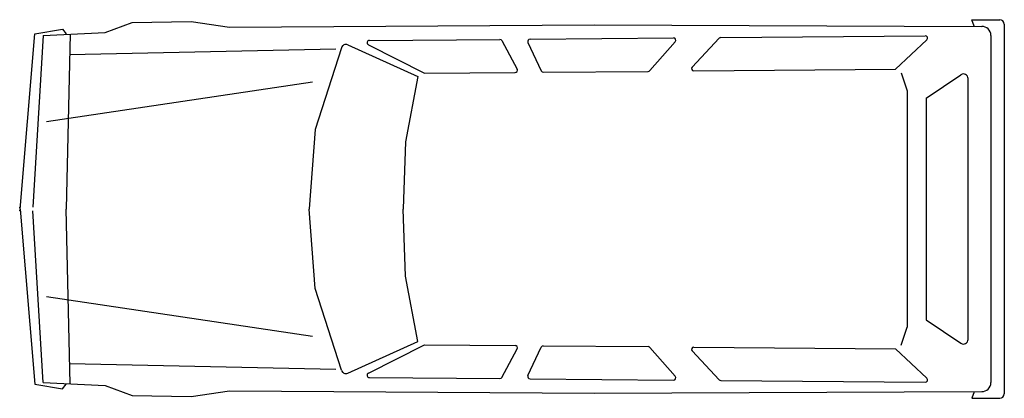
# Model space of a CAD drawing. Extents: x 0 to 5.35, y -0.01 to 2.04.
import ezdxf

# ---------------------------------------------------------------- set-up
doc = ezdxf.new("R2010")
doc.units = 0
doc.header["$MEASUREMENT"] = 0
doc.layers.get('0').update_dxf_attribs({"color": 1, "linetype": 'CONTINUOUS'})

msp = doc.modelspace()

# ---------------------------------------------------------------- linework, layer by layer
for p, q in [((0.611, 2.029), (0.932, 2.0339)), ((0.932, 2.0339), (1.141, 2.0027)), ((5.1741, 2.0432), (5.3256, 2.0442)), ((5.1869, 2.0081), (5.1741, 2.0432)), ((0.0816, 1.9675), (0.2331, 1.9928)), ((0.2331, 1.9928), (0.2532, 1.9677)), ((0.4641, 1.975), (0.611, 2.029)), ((1.141, 2.0027), (3.1227, 2.0159)), ((3.1227, 2.0159), (5.2283, 2.008)), ((5.3508, 2.0202), (5.3508, 0.0109)), ((0.0018, 1.0155), (0.0816, 1.9675)), ((0.1274, 1.9574), (0.0722, 1.0248)), ((0.1274, 1.9574), (0.4641, 1.975)), ((0.2745, 1.9664), (0.253, 1.0158)), ((1.9003, 1.9316), (2.6093, 1.9374)), ((2.6205, 1.9307), (2.703, 1.7756)), ((2.7733, 1.9387), (3.5531, 1.9451)), ((3.8004, 1.9432), (3.6545, 1.7867)), ((3.8095, 1.9472), (4.921, 1.9564)), ((4.9297, 1.9347), (4.7599, 1.7751)), ((5.2783, 1.9591), (5.2783, 0.072)), ((0.2705, 1.8547), (1.7175, 1.8859)), ((1.7483, 1.8921), (1.606, 1.4474)), ((1.7825, 1.9074), (2.1642, 1.7358)), ((1.8947, 1.9078), (2.1995, 1.7529)), ((2.762, 1.9209), (2.8339, 1.7658)), ((3.5627, 1.9243), (3.4249, 1.7677)), ((3.6638, 1.7656), (4.7599, 1.7751)), ((2.1642, 1.7358), (2.0963, 1.381)), ((2.1995, 1.7529), (2.692, 1.7572)), ((2.8454, 1.7585), (3.4156, 1.7634)), ((4.7901, 1.7557), (4.822, 1.6585)), ((4.9258, 1.6178), (5.1149, 1.7449)), ((5.154, 0.307), (5.154, 1.7241)), ((0.1455, 1.4907), (1.5913, 1.7066)), ((4.822, 1.6585), (4.822, 0.3726)), ((4.9258, 1.6178), (4.9258, 0.4133)), ((1.606, 1.4474), (1.5727, 1.0165)), ((2.0963, 1.381), (2.0835, 1.016)), ((0.0018, 1.0155), (0.0816, 0.0636)), ((0.1274, 0.0737), (0.0722, 1.0063)), ((0.2745, 0.0647), (0.253, 1.0153)), ((1.606, 0.5837), (1.5727, 1.0146)), ((2.0963, 0.6501), (2.0835, 1.0151)), ((2.1642, 0.2953), (2.0963, 0.6501)), ((0.1455, 0.5404), (1.5913, 0.3245)), ((1.7483, 0.139), (1.606, 0.5837)), ((4.9258, 0.4133), (5.1149, 0.2862)), ((4.7901, 0.2754), (4.822, 0.3726)), ((1.7825, 0.1237), (2.1642, 0.2953)), ((1.8947, 0.1233), (2.1995, 0.2782)), ((2.1995, 0.2782), (2.692, 0.2739)), ((2.8454, 0.2726), (3.4156, 0.2677)), ((2.6205, 0.1004), (2.703, 0.2555)), ((2.762, 0.1102), (2.8339, 0.2653)), ((3.5627, 0.1068), (3.4249, 0.2634)), ((3.8004, 0.0879), (3.6545, 0.2444)), ((3.6638, 0.2655), (4.7599, 0.256)), ((4.9297, 0.0964), (4.7599, 0.256)), ((0.2705, 0.1764), (1.7175, 0.1452)), ((0.0816, 0.0636), (0.2331, 0.0383)), ((0.1274, 0.0737), (0.4641, 0.0561)), ((0.2331, 0.0383), (0.2532, 0.0634)), ((0.4641, 0.0561), (0.611, 0.0021)), ((1.9003, 0.0995), (2.6093, 0.0937)), ((2.7733, 0.0924), (3.5531, 0.086)), ((3.8095, 0.0839), (4.921, 0.0747)), ((0.611, 0.0021), (0.932, -0.0028)), ((0.932, -0.0028), (1.141, 0.0284)), ((1.141, 0.0284), (3.1227, 0.0152)), ((3.1227, 0.0152), (5.2283, 0.0231)), ((5.1869, 0.023), (5.1741, -0.0122)), ((5.1741, -0.0122), (5.3256, -0.0131))]:
    msp.add_line(p, q)
for centre, radius, start, end in [((5.3257, 2.0191), 0.0251, 2.5283, 90.3442), ((5.2281, 1.9578), 0.0502, 1.5342, 89.7858), ((1.9004, 1.919), 0.0126, 90.47, 243.0618), ((2.6094, 1.9248), 0.0126, 28.0234, 90.47), ((2.7734, 1.9262), 0.0126, 90.47, 204.8676), ((3.5532, 1.9326), 0.0126, 318.6635, 90.47), ((3.8096, 1.9347), 0.0126, 90.47, 137.028), ((4.9211, 1.9438), 0.0126, 313.2255, 90.47), ((1.7722, 1.8845), 0.0251, 65.7961, 162.2571), ((2.6919, 1.7697), 0.0126, 270.4955, 28.0234), ((2.8453, 1.7711), 0.0126, 204.8676, 270.4955), ((3.4155, 1.776), 0.0126, 270.4955, 318.6635), ((3.6637, 1.7781), 0.0126, 137.028, 270.4955), ((5.1289, 1.7241), 0.0251, 0, 123.9199), ((0.2655, 1.0155), 0.0126, 178.7004, 181.2996), ((1.5852, 1.0155), 0.0126, 175.5855, 184.4145), ((2.0961, 1.0155), 0.0126, 177.991, 182.009), ((2.6919, 0.2614), 0.0126, 331.9766, 89.5045), ((2.8453, 0.26), 0.0126, 89.5045, 155.1324), ((3.4155, 0.2551), 0.0126, 41.3365, 89.5045), ((5.1289, 0.307), 0.0251, 236.0801, 360), ((3.6637, 0.253), 0.0126, 89.5045, 222.972), ((1.7722, 0.1466), 0.0251, 197.7429, 294.2039), ((1.9004, 0.1121), 0.0126, 116.9382, 269.53), ((2.7734, 0.1049), 0.0126, 155.1324, 269.53), ((2.6094, 0.1063), 0.0126, 269.53, 331.9766), ((3.5532, 0.0985), 0.0126, 269.53, 41.3365), ((3.8096, 0.0964), 0.0126, 222.972, 269.53), ((4.9211, 0.0873), 0.0126, 269.53, 46.7745), ((5.2281, 0.0733), 0.0502, 270.2142, 358.4658), ((5.3257, 0.012), 0.0251, 269.6558, 357.4717)]:
    msp.add_arc(centre, radius, start, end)
for p in [(0, 1.0237), (0, 1.0074)]:
    msp.add_point(p)

doc.saveas('drawing.dxf')
